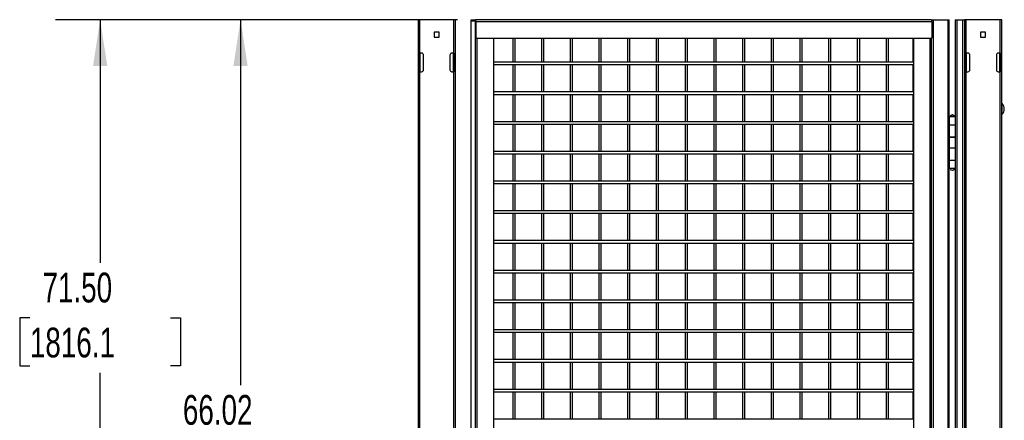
# Model space of a CAD drawing. Header units: inches. Extents: x 0.1 to 10.7, y 0.1 to 7.8.
# Tile 10 of 46: x 2 to 4.8, y 4 to 5.1. Entities that reach past the tile are written whole.
import ezdxf

# ---------------------------------------------------------------- set-up
doc = ezdxf.new("R2010")
doc.units = ezdxf.units.IN
doc.header["$MEASUREMENT"] = 0
doc.layers.add('DIMENSIONS', color=140, linetype='Continuous', lineweight=25)
doc.styles.add('SLDTEXTSTYLE0', font='TXT', dxfattribs={"width": 0.7})
doc.dimstyles.new('SLDDIMSTYLE1', dxfattribs={"dimtxt": 0.084961, "dimasz": 0.13, "dimexe": 0, "dimexo": 0.0625, "dimgap": 0.02124, "dimtad": 0, "dimtih": 1, "dimtoh": 1, "dimlfac": 24, "dimrnd": 1e-09, "dimzin": 12, "dimdsep": 46, "dimtxsty": 'SLDTEXTSTYLE0', "dimsah": 1, "dimcen": 0.09, "dimadec": 0, "dimazin": 3, "dimtfac": 1, "dimtofl": 0, "dimtmove": 0, "dimatfit": 3, "dimfxl": 0, "dimfrac": 2, "dimtolj": 1, "dimtzin": 12, "dimarcsym": 0})
doc.dimstyles.new('SLDDIMSTYLE2', dxfattribs={"dimtxt": 0.084961, "dimasz": 0.13, "dimexe": 0, "dimexo": 0.0625, "dimgap": 0.02124, "dimtad": 0, "dimtih": 1, "dimtoh": 1, "dimlfac": 24, "dimrnd": 1e-09, "dimzin": 4, "dimdsep": 46, "dimtxsty": 'SLDTEXTSTYLE0', "dimsah": 1, "dimcen": 0.09, "dimadec": 0, "dimazin": 1, "dimtfac": 1, "dimtofl": 0, "dimtmove": 0, "dimatfit": 3, "dimfxl": 0, "dimfrac": 2, "dimtolj": 1, "dimtzin": 12, "dimarcsym": 0})

# ---------------------------------------------------------------- blocks, each defined once
blk = doc.blocks.new('_D_2')
at = {"layer": 'DIMENSIONS'}
for p, q in [((3.2429, 5.0892), (2.5097, 5.0892)), ((2.6347, 5.0892), (2.6347, 4.0653)), ((2.4377, 3.9112), (2.4092, 3.9112)), ((2.4092, 3.9112), (2.4092, 3.7762)), ((2.8316, 3.9112), (2.8601, 3.9112)), ((2.8601, 3.9112), (2.8601, 3.7762)), ((2.4092, 3.7762), (2.4377, 3.7762)), ((2.6347, 2.3384), (2.6347, 3.7572)), ((2.8601, 3.7762), (2.8316, 3.7762)), ((3.2429, 2.3384), (2.5097, 2.3384))]:
    blk.add_line(p, q, dxfattribs=at)
for points in [[(2.6347, 5.0892), (2.6147, 4.9592), (2.6547, 4.9592)], [(2.6347, 2.3384), (2.6547, 2.4684), (2.6147, 2.4684)]]:
    blk.add_solid(points, dxfattribs=at)
at = {"layer": 'DIMENSIONS', "char_height": 0.08333, "attachment_point": 1, "style": 'SLDTEXTSTYLE0'}
for s, insert in [('66.02', (2.4731, 4.0376)), ('1676.9', (2.4377, 3.8836))]:
    blk.add_mtext(s, dxfattribs=dict(at, insert=insert))
blk = doc.blocks.new('_D_3')
at = {"layer": 'DIMENSIONS'}
for p, q in [((3.0825, 5.0892), (2.1162, 5.0892)), ((2.2412, 5.0892), (2.2412, 4.408)), ((2.0442, 4.2539), (2.0157, 4.2539)), ((2.0157, 4.2539), (2.0157, 4.1189)), ((2.4381, 4.2539), (2.4666, 4.2539)), ((2.4666, 4.2539), (2.4666, 4.1189)), ((2.0157, 4.1189), (2.0442, 4.1189)), ((2.4666, 4.1189), (2.4381, 4.1189)), ((2.2412, 2.11), (2.2412, 4.0998)), ((2.9784, 2.11), (2.1162, 2.11))]:
    blk.add_line(p, q, dxfattribs=at)
for points in [[(2.2412, 5.0892), (2.2212, 4.9592), (2.2612, 4.9592)], [(2.2412, 2.11), (2.2612, 2.24), (2.2212, 2.24)]]:
    blk.add_solid(points, dxfattribs=at)
at = {"layer": 'DIMENSIONS', "char_height": 0.08333, "attachment_point": 1, "style": 'SLDTEXTSTYLE0'}
for s, insert in [('71.50', (2.0796, 4.3803)), ('1816.1', (2.0442, 4.2263))]:
    blk.add_mtext(s, dxfattribs=dict(at, insert=insert))

msp = doc.modelspace()

# ---------------------------------------------------------------- linework, layer by layer
for p, q in [((3.13252, 5.08918), (3.13252, 2.12564)), ((3.13752, 5.08918), (3.13252, 5.08918)), ((3.13752, 4.99543), (3.13752, 5.08918)), ((3.23169, 5.08918), (3.13752, 5.08918)), ((3.23169, 5.08918), (3.23169, 4.99543)), ((3.23669, 5.08918), (3.23169, 5.08918)), ((3.23669, 3.76602), (3.23669, 5.08918)), ((3.27988, 5.08618), (3.27988, 3.71787)), ((3.27988, 5.08618), (3.29212, 5.08618)), ((3.28066, 5.08618), (3.28066, 5.08918)), ((3.28066, 5.08918), (3.29289, 5.08918)), ((3.29289, 5.08618), (3.28066, 5.08618)), ((3.29212, 5.08618), (3.29212, 3.71787)), ((4.57073, 5.08918), (3.29289, 5.08918)), ((3.29336, 5.08438), (3.29336, 5.0371)), ((3.29414, 5.08438), (3.29414, 5.0371)), ((3.29414, 5.08438), (4.57198, 5.08438)), ((4.57073, 5.08918), (4.57691, 5.08918)), ((4.57198, 5.08438), (4.57198, 5.0371)), ((4.57691, 2.33918), (4.57691, 5.08918)), ((4.57691, 5.08918), (4.61735, 5.08918)), ((4.61735, 5.08918), (4.61735, 2.33918)), ((4.61735, 5.08918), (4.62114, 5.08918)), ((4.62114, 4.81783), (4.62114, 5.08918)), ((4.63773, 5.08918), (4.63773, 4.85481)), ((4.63773, 5.08918), (4.64325, 5.08918)), ((4.64325, 2.33918), (4.64325, 5.08918)), ((4.64325, 5.08918), (4.65825, 5.08918)), ((4.65825, 5.08918), (4.65825, 2.33918)), ((4.65825, 5.08918), (4.66377, 5.08918)), ((4.66377, 5.08918), (4.66377, 2.12564)), ((4.66877, 5.08918), (4.66377, 5.08918)), ((4.66877, 4.99543), (4.66877, 5.08918)), ((4.76294, 5.08918), (4.66877, 5.08918)), ((4.76294, 5.08918), (4.76294, 4.99543)), ((4.76794, 5.08918), (4.76294, 5.08918)), ((4.76794, 2.12564), (4.76794, 5.08918)), ((3.19177, 5.05468), (3.17744, 5.05468)), ((3.17744, 5.05468), (3.17744, 5.04036)), ((3.19177, 5.04036), (3.19177, 5.05468)), ((4.72302, 5.05468), (4.70869, 5.05468)), ((4.70869, 5.05468), (4.70869, 5.04036)), ((4.72302, 5.04036), (4.72302, 5.05468)), ((3.17744, 5.04036), (3.19177, 5.04036)), ((3.29414, 5.0371), (3.29336, 5.0371)), ((3.29414, 5.0371), (4.57198, 5.0371)), ((3.298, 3.74598), (3.298, 5.0371)), ((3.34367, 5.0371), (3.34367, 3.74598)), ((3.39741, 5.0371), (3.39741, 4.97006)), ((3.40408, 4.97006), (3.40408, 5.0371)), ((3.47791, 5.0371), (3.47791, 4.97006)), ((3.48457, 4.97006), (3.48457, 5.0371)), ((3.5584, 5.0371), (3.5584, 4.97006)), ((3.56507, 4.97006), (3.56507, 5.0371)), ((3.63889, 5.0371), (3.63889, 4.97006)), ((3.64556, 4.97006), (3.64556, 5.0371)), ((3.71939, 5.0371), (3.71939, 4.97006)), ((3.72605, 4.97006), (3.72605, 5.0371)), ((3.79988, 5.0371), (3.79988, 4.97006)), ((3.80655, 4.97006), (3.80655, 5.0371)), ((3.88038, 5.0371), (3.88038, 4.97006)), ((3.88704, 4.97006), (3.88704, 5.0371)), ((3.96087, 5.0371), (3.96087, 4.97006)), ((3.96754, 4.97006), (3.96754, 5.0371)), ((4.04136, 5.0371), (4.04136, 4.97006)), ((4.04803, 4.97006), (4.04803, 5.0371)), ((4.12186, 5.0371), (4.12186, 4.97006)), ((4.12852, 4.97006), (4.12852, 5.0371)), ((4.20235, 5.0371), (4.20235, 4.97006)), ((4.20902, 4.97006), (4.20902, 5.0371)), ((4.28284, 5.0371), (4.28284, 4.97006)), ((4.28951, 4.97006), (4.28951, 5.0371)), ((4.36334, 5.0371), (4.36334, 4.97006)), ((4.37, 4.97006), (4.37, 5.0371)), ((4.44383, 5.0371), (4.44383, 4.97006)), ((4.4505, 4.97006), (4.4505, 5.0371)), ((4.52011, 4.97004), (4.52011, 5.0371)), ((4.52089, 5.0371), (4.52089, 2.39048)), ((4.56656, 5.0371), (4.56656, 2.39048)), ((4.57012, 2.39048), (4.57012, 5.0371)), ((4.57065, 5.0371), (4.57065, 2.39048)), ((4.70869, 5.04036), (4.72302, 5.04036)), ((3.13669, 4.99543), (3.13752, 4.99543)), ((3.13669, 4.94335), (3.13669, 4.99543)), ((3.1421, 4.99543), (3.13752, 4.99543)), ((3.13752, 4.99543), (3.13752, 4.94335)), ((3.23169, 4.99543), (3.2271, 4.99543)), ((3.23169, 4.99543), (3.23252, 4.99543)), ((3.23169, 4.94335), (3.23169, 4.99543)), ((3.23252, 4.99543), (3.23252, 4.94335)), ((4.66794, 4.94335), (4.66794, 4.99543)), ((4.66794, 4.99543), (4.66877, 4.99543)), ((4.67335, 4.99543), (4.66877, 4.99543)), ((4.66877, 4.99543), (4.66877, 4.94335)), ((4.76294, 4.99543), (4.75835, 4.99543)), ((4.76294, 4.99543), (4.76377, 4.99543)), ((4.76294, 4.94335), (4.76294, 4.99543)), ((4.76377, 4.99543), (4.76377, 4.94335)), ((3.14752, 4.94877), (3.14752, 4.99002)), ((3.22169, 4.99002), (3.22169, 4.94877)), ((4.52011, 4.97006), (3.34367, 4.97006)), ((4.67877, 4.94877), (4.67877, 4.99002)), ((4.75294, 4.99002), (4.75294, 4.94877)), ((3.13752, 4.94335), (3.13669, 4.94335)), ((3.13752, 3.74543), (3.13752, 4.94335)), ((3.13752, 4.94335), (3.1421, 4.94335)), ((3.2271, 4.94335), (3.23169, 4.94335)), ((3.23252, 4.94335), (3.23169, 4.94335)), ((3.23169, 4.94335), (3.23169, 3.76812)), ((3.34367, 4.96339), (4.52011, 4.96339)), ((3.39741, 4.96339), (3.39741, 4.88673)), ((3.40408, 4.88673), (3.40408, 4.96339)), ((3.47791, 4.96339), (3.47791, 4.88673)), ((3.48457, 4.88673), (3.48457, 4.96339)), ((3.5584, 4.96339), (3.5584, 4.88673)), ((3.56507, 4.88673), (3.56507, 4.96339)), ((3.63889, 4.96339), (3.63889, 4.88673)), ((3.64556, 4.88673), (3.64556, 4.96339)), ((3.71939, 4.96339), (3.71939, 4.88673)), ((3.72605, 4.88673), (3.72605, 4.96339)), ((3.79988, 4.96339), (3.79988, 4.88673)), ((3.80655, 4.88673), (3.80655, 4.96339)), ((3.88038, 4.96339), (3.88038, 4.88673)), ((3.88704, 4.88673), (3.88704, 4.96339)), ((3.96087, 4.96339), (3.96087, 4.88673)), ((3.96754, 4.88673), (3.96754, 4.96339)), ((4.04136, 4.96339), (4.04136, 4.88673)), ((4.04803, 4.88673), (4.04803, 4.96339)), ((4.12186, 4.96339), (4.12186, 4.88673)), ((4.12852, 4.88673), (4.12852, 4.96339)), ((4.20235, 4.96339), (4.20235, 4.88673)), ((4.20902, 4.88673), (4.20902, 4.96339)), ((4.28284, 4.96339), (4.28284, 4.88673)), ((4.28951, 4.88673), (4.28951, 4.96339)), ((4.36334, 4.96339), (4.36334, 4.88673)), ((4.37, 4.88673), (4.37, 4.96339)), ((4.44383, 4.96339), (4.44383, 4.88673)), ((4.4505, 4.88673), (4.4505, 4.96339)), ((4.52011, 4.88671), (4.52011, 4.96341)), ((4.66877, 4.94335), (4.66794, 4.94335)), ((4.66877, 3.74543), (4.66877, 4.94335)), ((4.66877, 4.94335), (4.67335, 4.94335)), ((4.75835, 4.94335), (4.76294, 4.94335)), ((4.76294, 4.94335), (4.76294, 3.74543)), ((4.76377, 4.94335), (4.76294, 4.94335)), ((4.52011, 4.88673), (3.34367, 4.88673)), ((3.34367, 4.88006), (4.52011, 4.88006)), ((3.39741, 4.88006), (3.39741, 4.80339)), ((3.40408, 4.80339), (3.40408, 4.88006)), ((3.47791, 4.88006), (3.47791, 4.80339)), ((3.48457, 4.80339), (3.48457, 4.88006)), ((3.5584, 4.88006), (3.5584, 4.80339)), ((3.56507, 4.80339), (3.56507, 4.88006)), ((3.63889, 4.88006), (3.63889, 4.80339)), ((3.64556, 4.80339), (3.64556, 4.88006)), ((3.71939, 4.88006), (3.71939, 4.80339)), ((3.72605, 4.80339), (3.72605, 4.88006)), ((3.79988, 4.88006), (3.79988, 4.80339)), ((3.80655, 4.80339), (3.80655, 4.88006)), ((3.88038, 4.88006), (3.88038, 4.80339)), ((3.88704, 4.80339), (3.88704, 4.88006)), ((3.96087, 4.88006), (3.96087, 4.80339)), ((3.96754, 4.80339), (3.96754, 4.88006)), ((4.04136, 4.88006), (4.04136, 4.80339)), ((4.04803, 4.80339), (4.04803, 4.88006)), ((4.12186, 4.88006), (4.12186, 4.80339)), ((4.12852, 4.80339), (4.12852, 4.88006)), ((4.20235, 4.88006), (4.20235, 4.80339)), ((4.20902, 4.80339), (4.20902, 4.88006)), ((4.28284, 4.88006), (4.28284, 4.80339)), ((4.28951, 4.80339), (4.28951, 4.88006)), ((4.36334, 4.88006), (4.36334, 4.80339)), ((4.37, 4.80339), (4.37, 4.88006)), ((4.44383, 4.88006), (4.44383, 4.80339)), ((4.4505, 4.80339), (4.4505, 4.88006)), ((4.52011, 4.80338), (4.52011, 4.88008)), ((4.63773, 4.85481), (4.63773, 4.82356)), ((4.76919, 4.82442), (4.76919, 4.85395)), ((4.52011, 4.80339), (3.34367, 4.80339)), ((4.62096, 4.81783), (4.62096, 4.79491)), ((4.63887, 4.81783), (4.62096, 4.81783)), ((4.62341, 4.81808), (4.63643, 4.81808)), ((4.62472, 4.81808), (4.62472, 4.81783)), ((4.63511, 4.81783), (4.63511, 4.81808)), ((4.63632, 4.81835), (4.63773, 4.81835)), ((4.63773, 4.82356), (4.63773, 4.81783)), ((4.63887, 4.79491), (4.63887, 4.81783)), ((3.34367, 4.79673), (4.52011, 4.79673)), ((3.39741, 4.79673), (3.39741, 4.72006)), ((3.40408, 4.72006), (3.40408, 4.79673)), ((3.47791, 4.79673), (3.47791, 4.72006)), ((3.48457, 4.72006), (3.48457, 4.79673)), ((3.5584, 4.79673), (3.5584, 4.72006)), ((3.56507, 4.72006), (3.56507, 4.79673)), ((3.63889, 4.79673), (3.63889, 4.72006)), ((3.64556, 4.72006), (3.64556, 4.79673)), ((3.71939, 4.79673), (3.71939, 4.72006)), ((3.72605, 4.72006), (3.72605, 4.79673)), ((3.79988, 4.79673), (3.79988, 4.72006)), ((3.80655, 4.72006), (3.80655, 4.79673)), ((3.88038, 4.79673), (3.88038, 4.72006)), ((3.88704, 4.72006), (3.88704, 4.79673)), ((3.96087, 4.79673), (3.96087, 4.72006)), ((3.96754, 4.72006), (3.96754, 4.79673)), ((4.04136, 4.79673), (4.04136, 4.72006)), ((4.04803, 4.72006), (4.04803, 4.79673)), ((4.12186, 4.79673), (4.12186, 4.72006)), ((4.12852, 4.72006), (4.12852, 4.79673)), ((4.20235, 4.79673), (4.20235, 4.72006)), ((4.20902, 4.72006), (4.20902, 4.79673)), ((4.28284, 4.79673), (4.28284, 4.72006)), ((4.28951, 4.72006), (4.28951, 4.79673)), ((4.36334, 4.79673), (4.36334, 4.72006)), ((4.37, 4.72006), (4.37, 4.79673)), ((4.44383, 4.79673), (4.44383, 4.72006)), ((4.4505, 4.72006), (4.4505, 4.79673)), ((4.52011, 4.72004), (4.52011, 4.79674)), ((4.62096, 4.79491), (4.62096, 4.76054)), ((4.62096, 4.79491), (4.63887, 4.79491)), ((4.63887, 4.76054), (4.63887, 4.79491)), ((4.62096, 4.76054), (4.63887, 4.76054)), ((4.62096, 4.7595), (4.62096, 4.73033)), ((4.63887, 4.7595), (4.62096, 4.7595)), ((4.62114, 4.7595), (4.62114, 4.76054)), ((4.62365, 4.76054), (4.62365, 4.7595)), ((4.62472, 4.76054), (4.62472, 4.7595)), ((4.63511, 4.7595), (4.63511, 4.76054)), ((4.63773, 4.76054), (4.63773, 4.7595)), ((4.63887, 4.73033), (4.63887, 4.7595)), ((4.52011, 4.72006), (3.34367, 4.72006)), ((4.62096, 4.73033), (4.62096, 4.69595)), ((4.62096, 4.73033), (4.63887, 4.73033)), ((4.63887, 4.69595), (4.63887, 4.73033)), ((3.34367, 4.71339), (4.52011, 4.71339)), ((3.39741, 4.71339), (3.39741, 4.63673)), ((3.40408, 4.63673), (3.40408, 4.71339)), ((3.47791, 4.71339), (3.47791, 4.63673)), ((3.48457, 4.63673), (3.48457, 4.71339)), ((3.5584, 4.71339), (3.5584, 4.63673)), ((3.56507, 4.63673), (3.56507, 4.71339)), ((3.63889, 4.71339), (3.63889, 4.63673)), ((3.64556, 4.63673), (3.64556, 4.71339)), ((3.71939, 4.71339), (3.71939, 4.63673)), ((3.72605, 4.63673), (3.72605, 4.71339)), ((3.79988, 4.71339), (3.79988, 4.63673)), ((3.80655, 4.63673), (3.80655, 4.71339)), ((3.88038, 4.71339), (3.88038, 4.63673)), ((3.88704, 4.63673), (3.88704, 4.71339)), ((3.96087, 4.71339), (3.96087, 4.63673)), ((3.96754, 4.63673), (3.96754, 4.71339)), ((4.04136, 4.71339), (4.04136, 4.63673)), ((4.04803, 4.63673), (4.04803, 4.71339)), ((4.12186, 4.71339), (4.12186, 4.63673)), ((4.12852, 4.63673), (4.12852, 4.71339)), ((4.20235, 4.71339), (4.20235, 4.63673)), ((4.20902, 4.63673), (4.20902, 4.71339)), ((4.28284, 4.71339), (4.28284, 4.63673)), ((4.28951, 4.63673), (4.28951, 4.71339)), ((4.36334, 4.71339), (4.36334, 4.63673)), ((4.37, 4.63673), (4.37, 4.71339)), ((4.44383, 4.71339), (4.44383, 4.63673)), ((4.4505, 4.63673), (4.4505, 4.71339)), ((4.52011, 4.63671), (4.52011, 4.71341)), ((4.62096, 4.69595), (4.63887, 4.69595)), ((4.62096, 4.69491), (4.62096, 4.672)), ((4.63887, 4.69491), (4.62096, 4.69491)), ((4.62114, 4.69491), (4.62114, 4.69595)), ((4.62365, 4.69595), (4.62365, 4.69491)), ((4.62472, 4.69595), (4.62472, 4.69491)), ((4.63511, 4.69491), (4.63511, 4.69595)), ((4.63773, 4.69595), (4.63773, 4.69491)), ((4.63887, 4.672), (4.63887, 4.69491)), ((4.63887, 4.672), (4.62096, 4.672)), ((4.62114, 3.90116), (4.62114, 4.672)), ((4.63773, 4.672), (4.63773, 3.90116)), ((4.52011, 4.63673), (3.34367, 4.63673)), ((3.34367, 4.63006), (4.52011, 4.63006)), ((3.39741, 4.63006), (3.39741, 4.55339)), ((3.40408, 4.55339), (3.40408, 4.63006)), ((3.47791, 4.63006), (3.47791, 4.55339)), ((3.48457, 4.55339), (3.48457, 4.63006)), ((3.5584, 4.63006), (3.5584, 4.55339)), ((3.56507, 4.55339), (3.56507, 4.63006)), ((3.63889, 4.63006), (3.63889, 4.55339)), ((3.64556, 4.55339), (3.64556, 4.63006)), ((3.71939, 4.63006), (3.71939, 4.55339)), ((3.72605, 4.55339), (3.72605, 4.63006)), ((3.79988, 4.63006), (3.79988, 4.55339)), ((3.80655, 4.55339), (3.80655, 4.63006)), ((3.88038, 4.63006), (3.88038, 4.55339)), ((3.88704, 4.55339), (3.88704, 4.63006)), ((3.96087, 4.63006), (3.96087, 4.55339)), ((3.96754, 4.55339), (3.96754, 4.63006)), ((4.04136, 4.63006), (4.04136, 4.55339)), ((4.04803, 4.55339), (4.04803, 4.63006)), ((4.12186, 4.63006), (4.12186, 4.55339)), ((4.12852, 4.55339), (4.12852, 4.63006)), ((4.20235, 4.63006), (4.20235, 4.55339)), ((4.20902, 4.55339), (4.20902, 4.63006)), ((4.28284, 4.63006), (4.28284, 4.55339)), ((4.28951, 4.55339), (4.28951, 4.63006)), ((4.36334, 4.63006), (4.36334, 4.55339)), ((4.37, 4.55339), (4.37, 4.63006)), ((4.44383, 4.63006), (4.44383, 4.55339)), ((4.4505, 4.55339), (4.4505, 4.63006)), ((4.52011, 4.55338), (4.52011, 4.63008)), ((4.52011, 4.55339), (3.34367, 4.55339)), ((3.34367, 4.54673), (4.52011, 4.54673)), ((3.39741, 4.54673), (3.39741, 4.47006)), ((3.40408, 4.47006), (3.40408, 4.54673)), ((3.47791, 4.54673), (3.47791, 4.47006)), ((3.48457, 4.47006), (3.48457, 4.54673)), ((3.5584, 4.54673), (3.5584, 4.47006)), ((3.56507, 4.47006), (3.56507, 4.54673)), ((3.63889, 4.54673), (3.63889, 4.47006)), ((3.64556, 4.47006), (3.64556, 4.54673)), ((3.71939, 4.54673), (3.71939, 4.47006)), ((3.72605, 4.47006), (3.72605, 4.54673)), ((3.79988, 4.54673), (3.79988, 4.47006)), ((3.80655, 4.47006), (3.80655, 4.54673)), ((3.88038, 4.54673), (3.88038, 4.47006)), ((3.88704, 4.47006), (3.88704, 4.54673)), ((3.96087, 4.54673), (3.96087, 4.47006)), ((3.96754, 4.47006), (3.96754, 4.54673)), ((4.04136, 4.54673), (4.04136, 4.47006)), ((4.04803, 4.47006), (4.04803, 4.54673)), ((4.12186, 4.54673), (4.12186, 4.47006)), ((4.12852, 4.47006), (4.12852, 4.54673)), ((4.20235, 4.54673), (4.20235, 4.47006)), ((4.20902, 4.47006), (4.20902, 4.54673)), ((4.28284, 4.54673), (4.28284, 4.47006)), ((4.28951, 4.47006), (4.28951, 4.54673)), ((4.36334, 4.54673), (4.36334, 4.47006)), ((4.37, 4.47006), (4.37, 4.54673)), ((4.44383, 4.54673), (4.44383, 4.47006)), ((4.4505, 4.47006), (4.4505, 4.54673)), ((4.52011, 4.47004), (4.52011, 4.54674)), ((4.52011, 4.47006), (3.34367, 4.47006)), ((3.34367, 4.46339), (4.52011, 4.46339)), ((3.39741, 4.46339), (3.39741, 4.38673)), ((3.40408, 4.38673), (3.40408, 4.46339)), ((3.47791, 4.46339), (3.47791, 4.38673)), ((3.48457, 4.38673), (3.48457, 4.46339)), ((3.5584, 4.46339), (3.5584, 4.38673)), ((3.56507, 4.38673), (3.56507, 4.46339)), ((3.63889, 4.46339), (3.63889, 4.38673)), ((3.64556, 4.38673), (3.64556, 4.46339)), ((3.71939, 4.46339), (3.71939, 4.38673)), ((3.72605, 4.38673), (3.72605, 4.46339)), ((3.79988, 4.46339), (3.79988, 4.38673)), ((3.80655, 4.38673), (3.80655, 4.46339)), ((3.88038, 4.46339), (3.88038, 4.38673)), ((3.88704, 4.38673), (3.88704, 4.46339)), ((3.96087, 4.46339), (3.96087, 4.38673)), ((3.96754, 4.38673), (3.96754, 4.46339)), ((4.04136, 4.46339), (4.04136, 4.38673)), ((4.04803, 4.38673), (4.04803, 4.46339)), ((4.12186, 4.46339), (4.12186, 4.38673)), ((4.12852, 4.38673), (4.12852, 4.46339)), ((4.20235, 4.46339), (4.20235, 4.38673)), ((4.20902, 4.38673), (4.20902, 4.46339)), ((4.28284, 4.46339), (4.28284, 4.38673)), ((4.28951, 4.38673), (4.28951, 4.46339)), ((4.36334, 4.46339), (4.36334, 4.38673)), ((4.37, 4.38673), (4.37, 4.46339)), ((4.44383, 4.46339), (4.44383, 4.38673)), ((4.4505, 4.38673), (4.4505, 4.46339)), ((4.52011, 4.38671), (4.52011, 4.46341)), ((4.52011, 4.38673), (3.34367, 4.38673)), ((3.34367, 4.38006), (4.52011, 4.38006)), ((3.39741, 4.38006), (3.39741, 4.30339)), ((3.40408, 4.30339), (3.40408, 4.38006)), ((3.47791, 4.38006), (3.47791, 4.30339)), ((3.48457, 4.30339), (3.48457, 4.38006)), ((3.5584, 4.38006), (3.5584, 4.30339)), ((3.56507, 4.30339), (3.56507, 4.38006)), ((3.63889, 4.38006), (3.63889, 4.30339)), ((3.64556, 4.30339), (3.64556, 4.38006)), ((3.71939, 4.38006), (3.71939, 4.30339)), ((3.72605, 4.30339), (3.72605, 4.38006)), ((3.79988, 4.38006), (3.79988, 4.30339)), ((3.80655, 4.30339), (3.80655, 4.38006)), ((3.88038, 4.38006), (3.88038, 4.30339)), ((3.88704, 4.30339), (3.88704, 4.38006)), ((3.96087, 4.38006), (3.96087, 4.30339)), ((3.96754, 4.30339), (3.96754, 4.38006)), ((4.04136, 4.38006), (4.04136, 4.30339)), ((4.04803, 4.30339), (4.04803, 4.38006)), ((4.12186, 4.38006), (4.12186, 4.30339)), ((4.12852, 4.30339), (4.12852, 4.38006)), ((4.20235, 4.38006), (4.20235, 4.30339)), ((4.20902, 4.30339), (4.20902, 4.38006)), ((4.28284, 4.38006), (4.28284, 4.30339)), ((4.28951, 4.30339), (4.28951, 4.38006)), ((4.36334, 4.38006), (4.36334, 4.30339)), ((4.37, 4.30339), (4.37, 4.38006)), ((4.44383, 4.38006), (4.44383, 4.30339)), ((4.4505, 4.30339), (4.4505, 4.38006)), ((4.52011, 4.30338), (4.52011, 4.38008)), ((4.52011, 4.30339), (3.34367, 4.30339)), ((3.34367, 4.29673), (4.52011, 4.29673)), ((3.39741, 4.29673), (3.39741, 4.22006)), ((3.40408, 4.22006), (3.40408, 4.29673)), ((3.47791, 4.29673), (3.47791, 4.22006)), ((3.48457, 4.22006), (3.48457, 4.29673)), ((3.5584, 4.29673), (3.5584, 4.22006)), ((3.56507, 4.22006), (3.56507, 4.29673)), ((3.63889, 4.29673), (3.63889, 4.22006)), ((3.64556, 4.22006), (3.64556, 4.29673)), ((3.71939, 4.29673), (3.71939, 4.22006)), ((3.72605, 4.22006), (3.72605, 4.29673)), ((3.79988, 4.29673), (3.79988, 4.22006)), ((3.80655, 4.22006), (3.80655, 4.29673)), ((3.88038, 4.29673), (3.88038, 4.22006)), ((3.88704, 4.22006), (3.88704, 4.29673)), ((3.96087, 4.29673), (3.96087, 4.22006)), ((3.96754, 4.22006), (3.96754, 4.29673)), ((4.04136, 4.29673), (4.04136, 4.22006)), ((4.04803, 4.22006), (4.04803, 4.29673)), ((4.12186, 4.29673), (4.12186, 4.22006)), ((4.12852, 4.22006), (4.12852, 4.29673)), ((4.20235, 4.29673), (4.20235, 4.22006)), ((4.20902, 4.22006), (4.20902, 4.29673)), ((4.28284, 4.29673), (4.28284, 4.22006)), ((4.28951, 4.22006), (4.28951, 4.29673)), ((4.36334, 4.29673), (4.36334, 4.22006)), ((4.37, 4.22006), (4.37, 4.29673)), ((4.44383, 4.29673), (4.44383, 4.22006)), ((4.4505, 4.22006), (4.4505, 4.29673)), ((4.52011, 4.22004), (4.52011, 4.29674)), ((4.52011, 4.22006), (3.34367, 4.22006)), ((3.34367, 4.21339), (4.52011, 4.21339)), ((3.39741, 4.21339), (3.39741, 4.13673)), ((3.40408, 4.13673), (3.40408, 4.21339)), ((3.47791, 4.21339), (3.47791, 4.13673)), ((3.48457, 4.13673), (3.48457, 4.21339)), ((3.5584, 4.21339), (3.5584, 4.13673)), ((3.56507, 4.13673), (3.56507, 4.21339)), ((3.63889, 4.21339), (3.63889, 4.13673)), ((3.64556, 4.13673), (3.64556, 4.21339)), ((3.71939, 4.21339), (3.71939, 4.13673)), ((3.72605, 4.13673), (3.72605, 4.21339)), ((3.79988, 4.21339), (3.79988, 4.13673)), ((3.80655, 4.13673), (3.80655, 4.21339)), ((3.88038, 4.21339), (3.88038, 4.13673)), ((3.88704, 4.13673), (3.88704, 4.21339)), ((3.96087, 4.21339), (3.96087, 4.13673)), ((3.96754, 4.13673), (3.96754, 4.21339)), ((4.04136, 4.21339), (4.04136, 4.13673)), ((4.04803, 4.13673), (4.04803, 4.21339)), ((4.12186, 4.21339), (4.12186, 4.13673)), ((4.12852, 4.13673), (4.12852, 4.21339)), ((4.20235, 4.21339), (4.20235, 4.13673)), ((4.20902, 4.13673), (4.20902, 4.21339)), ((4.28284, 4.21339), (4.28284, 4.13673)), ((4.28951, 4.13673), (4.28951, 4.21339)), ((4.36334, 4.21339), (4.36334, 4.13673)), ((4.37, 4.13673), (4.37, 4.21339)), ((4.44383, 4.21339), (4.44383, 4.13673)), ((4.4505, 4.13673), (4.4505, 4.21339)), ((4.52011, 4.13671), (4.52011, 4.21341)), ((4.52011, 4.13673), (3.34367, 4.13673)), ((3.34367, 4.13006), (4.52011, 4.13006)), ((3.39741, 4.13006), (3.39741, 4.05339)), ((3.40408, 4.05339), (3.40408, 4.13006)), ((3.47791, 4.13006), (3.47791, 4.05339)), ((3.48457, 4.05339), (3.48457, 4.13006)), ((3.5584, 4.13006), (3.5584, 4.05339)), ((3.56507, 4.05339), (3.56507, 4.13006)), ((3.63889, 4.13006), (3.63889, 4.05339)), ((3.64556, 4.05339), (3.64556, 4.13006)), ((3.71939, 4.13006), (3.71939, 4.05339)), ((3.72605, 4.05339), (3.72605, 4.13006)), ((3.79988, 4.13006), (3.79988, 4.05339)), ((3.80655, 4.05339), (3.80655, 4.13006)), ((3.88038, 4.13006), (3.88038, 4.05339)), ((3.88704, 4.05339), (3.88704, 4.13006)), ((3.96087, 4.13006), (3.96087, 4.05339)), ((3.96754, 4.05339), (3.96754, 4.13006)), ((4.04136, 4.13006), (4.04136, 4.05339)), ((4.04803, 4.05339), (4.04803, 4.13006)), ((4.12186, 4.13006), (4.12186, 4.05339)), ((4.12852, 4.05339), (4.12852, 4.13006)), ((4.20235, 4.13006), (4.20235, 4.05339)), ((4.20902, 4.05339), (4.20902, 4.13006)), ((4.28284, 4.13006), (4.28284, 4.05339)), ((4.28951, 4.05339), (4.28951, 4.13006)), ((4.36334, 4.13006), (4.36334, 4.05339)), ((4.37, 4.05339), (4.37, 4.13006)), ((4.44383, 4.13006), (4.44383, 4.05339)), ((4.4505, 4.05339), (4.4505, 4.13006)), ((4.52011, 4.05338), (4.52011, 4.13008)), ((4.52011, 4.05339), (3.34367, 4.05339)), ((3.34367, 4.04673), (4.52011, 4.04673)), ((3.39741, 4.04673), (3.39741, 3.97006)), ((3.40408, 3.97006), (3.40408, 4.04673)), ((3.47791, 4.04673), (3.47791, 3.97006)), ((3.48457, 3.97006), (3.48457, 4.04673)), ((3.5584, 4.04673), (3.5584, 3.97006)), ((3.56507, 3.97006), (3.56507, 4.04673)), ((3.63889, 4.04673), (3.63889, 3.97006)), ((3.64556, 3.97006), (3.64556, 4.04673)), ((3.71939, 4.04673), (3.71939, 3.97006)), ((3.72605, 3.97006), (3.72605, 4.04673)), ((3.79988, 4.04673), (3.79988, 3.97006)), ((3.80655, 3.97006), (3.80655, 4.04673)), ((3.88038, 4.04673), (3.88038, 3.97006)), ((3.88704, 3.97006), (3.88704, 4.04673)), ((3.96087, 4.04673), (3.96087, 3.97006)), ((3.96754, 3.97006), (3.96754, 4.04673)), ((4.04136, 4.04673), (4.04136, 3.97006)), ((4.04803, 3.97006), (4.04803, 4.04673)), ((4.12186, 4.04673), (4.12186, 3.97006)), ((4.12852, 3.97006), (4.12852, 4.04673)), ((4.20235, 4.04673), (4.20235, 3.97006)), ((4.20902, 3.97006), (4.20902, 4.04673)), ((4.28284, 4.04673), (4.28284, 3.97006)), ((4.28951, 3.97006), (4.28951, 4.04673)), ((4.36334, 4.04673), (4.36334, 3.97006)), ((4.37, 3.97006), (4.37, 4.04673)), ((4.44383, 4.04673), (4.44383, 3.97006)), ((4.4505, 3.97006), (4.4505, 4.04673)), ((4.52011, 3.97004), (4.52011, 4.04674)), ((4.52011, 3.97006), (3.34367, 3.97006))]:
    msp.add_line(p, q)
for centre, radius, start, end in [((3.28857, 5.0855), 0.00568, 348.63095, 40.39069), ((3.29127, 5.0848), 0.00213, 348.63095, 40.39069), ((4.56641, 5.0855), 0.00568, 348.63095, 40.39069), ((3.1421, 4.99002), 0.00542, 0, 90), ((3.2271, 4.99002), 0.00542, 90, 180), ((4.67335, 4.99002), 0.00542, 0, 90), ((4.75835, 4.99002), 0.00542, 90, 180), ((3.1421, 4.94877), 0.00542, 270, 0), ((3.2271, 4.94877), 0.00542, 180, 270), ((4.67335, 4.94877), 0.00542, 270, 0), ((4.75835, 4.94877), 0.00542, 180, 270), ((4.76867, 4.85343), 0.000733, 44.76533, 180), ((4.75431, 4.83918), 0.02096, 315.23467, 44.76533), ((4.6294, 4.81586), 0.00639, 90, 159.64898), ((4.63044, 4.81586), 0.00639, 20.35102, 90), ((4.76867, 4.82494), 0.000733, 180, 315.23467), ((4.6294, 4.67422), 0.00639, 200.35102, 270), ((4.63044, 4.67422), 0.00639, 270, 339.64898)]:
    msp.add_arc(centre, radius, start, end)
msp.add_open_spline([(4.63039, 4.82225), (4.63043, 4.82225), (4.63045, 4.82225), (4.63042, 4.82225), (4.63037, 4.82225), (4.63023, 4.82225), (4.63014, 4.82225), (4.62994, 4.82225), (4.62984, 4.82225), (4.62974, 4.82225)], degree=3, knots=[0, 0, 0, 0, 0.25, 0.25, 0.5, 0.5, 0.75, 0.75, 1, 1, 1, 1])
msp.add_open_spline([(4.62945, 4.66783), (4.62951, 4.66783), (4.62961, 4.66783), (4.62974, 4.66783)], degree=3)

# ---------------------------------------------------------------- dimensions: what is measured, and where the dimension line sits
at = {"layer": 'DIMENSIONS'}
for base, p1, p2, dimstyle, picture, middle in [((2.24115, 2.11002), (3.13252, 5.08918), (3.02835, 2.11002), 'SLDDIMSTYLE2', '_D_3', (2.24115, 4.2539)), ((2.63465, 2.33839), (3.29289, 5.08918), (3.29289, 2.33839), 'SLDDIMSTYLE1', '_D_2', (2.63465, 3.9112))]:
    dim = msp.add_linear_dim(base=base, p1=p1, p2=p2, angle=90, dimstyle=dimstyle, dxfattribs=at)
    dim.commit()
    dim.dimension.update_dxf_attribs({"geometry": picture, "text_midpoint": middle, "dimtype": 160})

doc.saveas('drawing.dxf')
